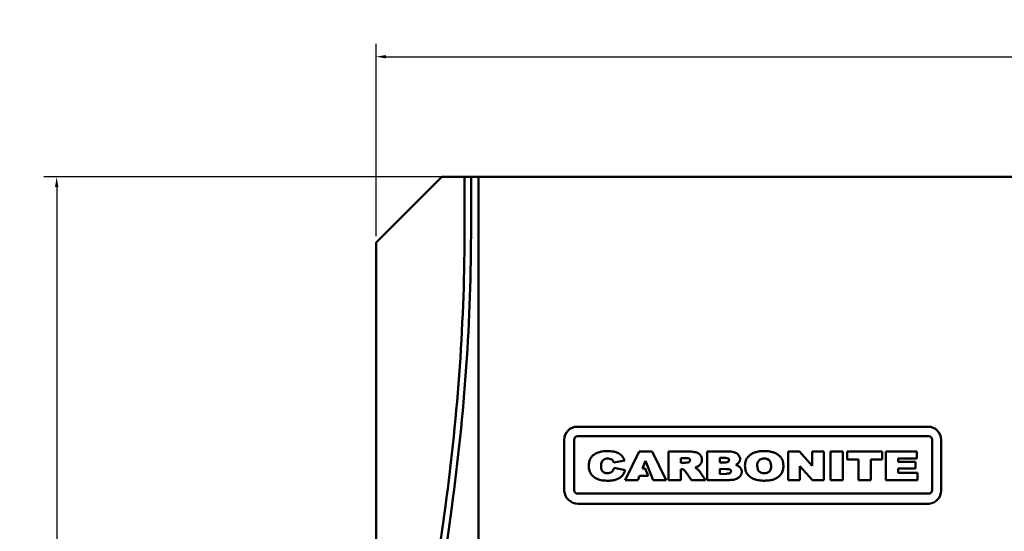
# Model space of a CAD drawing. Header units: inches. Extents: x 9.4 to 55.3, y 0.3 to 33.1.
# Tile 27 of 173: x 9.4 to 19, y 17.1 to 22. Entities that reach past the tile are written whole.
import ezdxf

# ---------------------------------------------------------------- set-up
doc = ezdxf.new("R2010")
doc.units = ezdxf.units.IN
doc.header["$MEASUREMENT"] = 0
doc.layers.add('Dimensions(ANSI)', color=7, linetype='Continuous', lineweight=25)
doc.layers.add('Visible Edges(ANSI)', color=7, linetype='Continuous', lineweight=50)
doc.styles.add('Copy of DEFAULT-ANSI', font='arial.ttf')
doc.dimstyles.new('Copy of DEFAULT-ANSI-06', dxfattribs={"dimtxt": 0.5, "dimasz": 0.098425, "dimexe": 0.125, "dimexo": 0.0625, "dimgap": 0.031496, "dimtad": 0, "dimtih": 1, "dimtoh": 1, "dimrnd": 1e-08, "dimzin": 0, "dimdsep": 46, "dimtxsty": 'Copy of DEFAULT-ANSI', "dimcen": 0.09, "dimdle": 0.393701, "dimclrd": 179, "dimclre": 179, "dimclrt": 179, "dimadec": 0, "dimazin": 0, "dimtfac": 1, "dimtofl": 0, "dimtmove": 0, "dimatfit": 3, "dimfxl": 1, "dimtolj": 1, "dimtzin": 0, "dimlwd": 25, "dimlwe": 25, "dimarcsym": 0})

# ---------------------------------------------------------------- blocks, each defined once
blk = doc.blocks.new('*D3')
at = {"layer": 'Defpoints', "color": 0, "linetype": 'Continuous'}
for p in [(42.6076, 21.6816), (12.8376, 19.8706), (42.6076, 19.8706)]:
    blk.add_point(p, dxfattribs=at)
at = {"layer": 'Dimensions(ANSI)', "color": 179, "linetype": 'Continuous', "lineweight": 25}
for p, q in [((12.8376, 19.9331), (12.8376, 21.8066)), ((42.6076, 19.9331), (42.6076, 21.8066)), ((12.936, 21.6816), (25.4907, 21.6816)), ((42.5092, 21.6816), (29.9544, 21.6816))]:
    blk.add_line(p, q, dxfattribs=at)
at = {"layer": 'Dimensions(ANSI)', "color": 179, "linetype": 'Continuous'}
for points in [[(12.936, 21.698), (12.936, 21.6652), (12.8376, 21.6816)], [(42.5092, 21.698), (42.5092, 21.6652), (42.6076, 21.6816)]]:
    blk.add_solid(points, dxfattribs=at)
at = {"layer": 'Dimensions(ANSI)', "color": 179, "linetype": 'Continuous', "lineweight": 25, "insert": (25.5222, 22.002), "char_height": 0.5, "attachment_point": 1, "style": 'Copy of DEFAULT-ANSI'}
blk.add_mtext('\\A1;29.77 [756.16]', dxfattribs=at)
blk = doc.blocks.new('*D4')
at = {"layer": 'Defpoints', "color": 0, "linetype": 'Continuous'}
for p in [(13.6744, 20.5106), (9.7231, 3.3456), (14.1326, 3.3456)]:
    blk.add_point(p, dxfattribs=at)
at = {"layer": 'Dimensions(ANSI)', "color": 179, "linetype": 'Continuous', "lineweight": 25}
for p, q in [((13.6119, 20.5106), (9.5981, 20.5106)), ((9.7231, 20.4121), (9.7231, 14.1321)), ((9.7231, 3.444), (9.7231, 9.724)), ((14.0701, 3.3456), (9.5981, 3.3456))]:
    blk.add_line(p, q, dxfattribs=at)
at = {"layer": 'Dimensions(ANSI)', "color": 179, "linetype": 'Continuous'}
for points in [[(9.7067, 20.4121), (9.7395, 20.4121), (9.7231, 20.5106)], [(9.7067, 3.444), (9.7395, 3.444), (9.7231, 3.3456)]]:
    blk.add_solid(points, dxfattribs=at)
at = {"layer": 'Dimensions(ANSI)', "color": 179, "linetype": 'Continuous', "lineweight": 25, "insert": (9.4027, 9.7555), "char_height": 0.5, "attachment_point": 1, "rotation": 90, "style": 'Copy of DEFAULT-ANSI'}
blk.add_mtext('\\A1;17.17 [435.99]', dxfattribs=at)

msp = doc.modelspace()

# ---------------------------------------------------------------- linework, layer by layer
at = {"layer": 'Visible Edges(ANSI)'}
for p, q in [((12.8376, 19.8706), (13.4776, 20.5106)), ((13.4776, 20.5106), (13.7009, 20.5106)), ((13.7009, 20.5106), (13.7639, 20.5106)), ((13.7009, 20.0317), (13.7009, 20.5106)), ((13.7639, 20.5106), (13.8376, 20.5106)), ((13.7639, 20.5106), (13.7639, 20.0317)), ((41.6076, 20.5106), (13.8376, 20.5106)), ((13.8376, 20.5106), (13.8376, 4.3406)), ((12.8376, 4.6306), (12.8376, 19.8706)), ((14.7993, 18.0756), (18.2211, 18.0756)), ((14.802, 17.9826), (18.2268, 17.9826)), ((14.6727, 17.4518), (14.6727, 17.949)), ((14.7692, 17.4563), (14.7692, 17.9497)), ((18.2596, 17.9497), (18.2596, 17.4563)), ((18.3476, 17.949), (18.3476, 17.4518)), ((15.4042, 17.834), (15.2668, 17.5544)), ((15.5295, 17.834), (15.4042, 17.834)), ((15.6668, 17.5544), (15.5295, 17.834)), ((15.8742, 17.834), (15.6879, 17.834)), ((15.6879, 17.834), (15.6879, 17.5544)), ((15.8081, 17.7705), (15.8525, 17.7705)), ((15.8081, 17.7249), (15.8081, 17.7705)), ((16.2764, 17.834), (16.0678, 17.834)), ((16.0678, 17.834), (16.0678, 17.5544)), ((16.1885, 17.7718), (16.2328, 17.7718)), ((16.1885, 17.7262), (16.1885, 17.7718)), ((16.9669, 17.834), (16.8575, 17.834)), ((16.8575, 17.834), (16.8575, 17.5544)), ((17.0908, 17.6948), (16.9669, 17.834)), ((17.2042, 17.834), (17.0908, 17.834)), ((17.0908, 17.834), (17.0908, 17.6948)), ((17.2042, 17.5544), (17.2042, 17.834)), ((17.3891, 17.834), (17.2692, 17.834)), ((17.2692, 17.834), (17.2692, 17.5544)), ((17.3891, 17.5544), (17.3891, 17.834)), ((17.4309, 17.834), (17.4309, 17.7564)), ((17.7716, 17.834), (17.4309, 17.834)), ((17.7716, 17.7564), (17.7716, 17.834)), ((17.8091, 17.8339), (17.8091, 17.5544)), ((18.1109, 17.8339), (17.8091, 17.8339)), ((17.9291, 17.734), (17.9291, 17.7653)), ((17.9291, 17.7653), (18.1109, 17.7653)), ((18.1109, 17.7653), (18.1109, 17.8339)), ((15.1559, 17.7268), (15.2632, 17.745)), ((15.2657, 17.652), (15.1595, 17.6766)), ((15.4356, 17.668), (15.4656, 17.7435)), ((15.463, 17.668), (15.4356, 17.668)), ((15.4903, 17.5987), (15.463, 17.668)), ((15.4656, 17.7435), (15.5404, 17.5544)), ((15.8504, 17.7249), (15.8081, 17.7249)), ((16.2308, 17.7262), (16.1885, 17.7262)), ((16.9707, 17.5544), (16.9707, 17.6925)), ((16.9707, 17.6925), (17.0939, 17.5544)), ((17.4309, 17.7564), (17.5414, 17.7564)), ((17.5414, 17.7564), (17.5414, 17.5544)), ((17.6611, 17.5544), (17.6611, 17.7564)), ((17.6611, 17.7564), (17.7716, 17.7564)), ((17.929, 17.6265), (17.929, 17.668)), ((17.929, 17.668), (18.0977, 17.668)), ((18.0977, 17.734), (17.9291, 17.734)), ((18.0977, 17.668), (18.0977, 17.734)), ((15.3905, 17.5544), (15.4076, 17.5987)), ((15.4076, 17.5987), (15.4903, 17.5987)), ((15.8081, 17.5544), (15.8081, 17.6633)), ((15.8535, 17.6388), (15.9132, 17.5544)), ((16.0493, 17.5544), (15.9908, 17.641)), ((16.1885, 17.6648), (16.2522, 17.663)), ((16.1885, 17.6149), (16.1885, 17.6648)), ((16.2502, 17.6173), (16.1885, 17.6149)), ((18.1161, 17.6265), (17.929, 17.6265)), ((18.1161, 17.5544), (18.1161, 17.6265)), ((15.2668, 17.5544), (15.3905, 17.5544)), ((15.5404, 17.5544), (15.6668, 17.5544)), ((15.6879, 17.5544), (15.8081, 17.5544)), ((15.9132, 17.5544), (16.0493, 17.5544)), ((16.0678, 17.5544), (16.2606, 17.5544)), ((16.8575, 17.5544), (16.9707, 17.5544)), ((17.0939, 17.5544), (17.2042, 17.5544)), ((17.2692, 17.5544), (17.3891, 17.5544)), ((17.5414, 17.5544), (17.6611, 17.5544)), ((17.8091, 17.5544), (18.1161, 17.5544)), ((18.2268, 17.4235), (14.802, 17.4234)), ((13.0055, 13.6223), (13.5133, 17.301)), ((13.5757, 17.2924), (13.0679, 13.6137)), ((18.2301, 17.3256), (14.8083, 17.3256))]:
    msp.add_line(p, q, dxfattribs=at)
for centre, radius, start, end in [((-6.2676, 20.0317), 19.9685, 352.14037, 0), ((-6.2676, 20.0317), 20.0315, 352.14037, 0), ((14.7993, 17.949), 0.1266, 90, 180), ((18.2211, 17.949), 0.1266, 0, 90), ((14.802, 17.9497), 0.0328, 90, 180), ((18.2268, 17.9497), 0.0328, 359.99451, 90), ((14.8083, 17.4615), 0.1359, 184.08286, 270), ((14.802, 17.4563), 0.0328, 179.99986, 270.00014), ((18.2268, 17.4563), 0.0328, 269.99451, 0), ((18.2211, 17.4518), 0.1266, 274.08286, 0)]:
    msp.add_arc(centre, radius, start, end, dxfattribs=at)
for points, knots in [([(15.2632, 17.745), (15.2553, 17.761), (15.2409, 17.7902), (15.2011, 17.8207), (15.1515, 17.8362), (15.0891, 17.8402), (15.0215, 17.8344), (14.9678, 17.8106), (14.9381, 17.7818), (14.9225, 17.7562), (14.9134, 17.7267), (14.911, 17.6974), (14.9127, 17.6706), (14.9178, 17.6478), (14.9292, 17.6206), (14.9518, 17.5933), (14.9916, 17.5643), (15.0434, 17.5517), (15.0966, 17.5491), (15.1411, 17.5511), (15.178, 17.5589), (15.2084, 17.5727), (15.2333, 17.5919), (15.2491, 17.6124), (15.2595, 17.6328), (15.2634, 17.6449), (15.2657, 17.652)], [-2.411776, -2.411776, -2.411776, -2.411776, -2.278005, -2.166292, -2.041219, -1.88756, -1.691635, -1.528579, -1.453207, -1.379247, -1.302672, -1.219901, -1.157156, -1.098475, -1.042436, -0.934461, -0.832838, -0.671942, -0.53781, -0.426561, -0.333486, -0.252008, -0.17435, -0.096767, -0.056843, 0, 0, 0, 0]), ([(15.1595, 17.6766), (15.159, 17.6748), (15.1549, 17.6597), (15.1436, 17.6357), (15.1154, 17.6238), (15.0946, 17.6232), (15.0716, 17.6238), (15.0385, 17.6379), (15.031, 17.6724), (15.0318, 17.6945), (15.0303, 17.7147), (15.0402, 17.75), (15.0753, 17.7657), (15.0969, 17.7651), (15.1094, 17.7649), (15.1265, 17.7609), (15.1439, 17.7504), (15.1521, 17.7368), (15.1549, 17.7295), (15.1559, 17.7268)], [-0.9778649, -0.9778649, -0.9778649, -0.9778649, -0.964124, -0.858013, -0.792746, -0.7419935, -0.7001716, -0.6173212, -0.4905499, -0.4662258, -0.4479154, -0.3358969, -0.2141793, -0.1913261, -0.1709254, -0.1189565, -0.0591211, -0.0224712, 0, 0, 0, 0]), ([(15.8525, 17.7705), (15.8612, 17.7704), (15.8765, 17.7703), (15.9014, 17.7614), (15.8994, 17.7339), (15.8752, 17.7269), (15.8601, 17.7257), (15.8504, 17.7249)], [-0.295228, -0.295228, -0.295228, -0.295228, -0.2273686, -0.1758911, -0.1182726, -0.0753287, 0, 0, 0, 0]), ([(15.9477, 17.6775), (15.9509, 17.6784), (15.9571, 17.6802), (15.9668, 17.6842), (15.9766, 17.6893), (15.9864, 17.6959), (15.995, 17.7033), (16.0024, 17.7117), (16.0084, 17.721), (16.0127, 17.7313), (16.0153, 17.7423), (16.0161, 17.7544), (16.0151, 17.767), (16.0118, 17.7796), (16.0061, 17.7911), (15.9983, 17.8013), (15.9888, 17.8102), (15.9779, 17.8176), (15.9657, 17.8233), (15.9461, 17.8294), (15.9154, 17.8333), (15.8892, 17.8337), (15.8742, 17.834)], [-0.7466885, -0.7466885, -0.7466885, -0.7466885, -0.7208218, -0.6977516, -0.6666816, -0.6369582, -0.608263, -0.5801805, -0.5521451, -0.5241945, -0.4957394, -0.4661896, -0.4323304, -0.3997634, -0.3676412, -0.3349826, -0.3021576, -0.2690918, -0.2350909, -0.1995709, -0.1138626, 0, 0, 0, 0]), ([(16.2328, 17.7718), (16.2416, 17.7718), (16.2569, 17.7717), (16.2817, 17.7627), (16.2798, 17.7352), (16.2556, 17.7283), (16.2404, 17.727), (16.2308, 17.7262)], [-0.295228, -0.295228, -0.295228, -0.295228, -0.2273686, -0.1758911, -0.1182726, -0.0753287, 0, 0, 0, 0]), ([(16.3462, 17.7044), (16.3496, 17.706), (16.3565, 17.7093), (16.3664, 17.7165), (16.3752, 17.7257), (16.382, 17.7367), (16.3862, 17.7488), (16.3876, 17.7623), (16.3859, 17.7766), (16.38, 17.7909), (16.3704, 17.8035), (16.3574, 17.8145), (16.3412, 17.8234), (16.322, 17.8296), (16.3001, 17.8333), (16.2845, 17.8337), (16.2764, 17.834)], [-0.5629459, -0.5629459, -0.5629459, -0.5629459, -0.5342667, -0.5044704, -0.4704478, -0.4381051, -0.4063529, -0.3739407, -0.3354167, -0.2974862, -0.2580789, -0.2155405, -0.1687998, -0.1182185, -0.062281, 0, 0, 0, 0]), ([(16.6218, 17.8385), (16.6081, 17.8385), (16.582, 17.8372), (16.5451, 17.8304), (16.5125, 17.8187), (16.4848, 17.802), (16.4624, 17.7808), (16.4463, 17.7551), (16.4368, 17.7257), (16.4343, 17.697), (16.436, 17.6711), (16.4407, 17.6493), (16.4486, 17.6295), (16.4599, 17.612), (16.4735, 17.5967), (16.4892, 17.5836), (16.5067, 17.5727), (16.5262, 17.564), (16.5478, 17.5576), (16.5812, 17.5513), (16.6259, 17.5487), (16.6708, 17.5515), (16.704, 17.5589), (16.7255, 17.5664), (16.7448, 17.576), (16.7617, 17.5873), (16.7763, 17.6006), (16.7886, 17.6156), (16.7982, 17.6328), (16.805, 17.6522), (16.809, 17.6736), (16.8104, 17.6991), (16.808, 17.7274), (16.7986, 17.7565), (16.7826, 17.7818), (16.7604, 17.8027), (16.7327, 17.8191), (16.6999, 17.8306), (16.6624, 17.8373), (16.6358, 17.8385), (16.6218, 17.8385)], [0, 0, 0, 0, 0.038412, 0.073153, 0.10494, 0.1348, 0.163165, 0.190693, 0.218875, 0.249069, 0.270908, 0.291439, 0.311117, 0.330507, 0.349518, 0.368401, 0.387516, 0.407173, 0.428013, 0.450676, 0.50223, 0.553337, 0.576112, 0.597349, 0.617244, 0.636137, 0.654355, 0.672263, 0.690469, 0.709396, 0.729498, 0.751148, 0.780945, 0.808756, 0.835917, 0.863922, 0.893596, 0.925547, 0.960775, 1, 1, 1, 1]), ([(16.5915, 17.7598), (16.6164, 17.7706), (16.678, 17.7655), (16.6901, 17.7089), (16.6909, 17.671), (16.6762, 17.6304), (16.6227, 17.6189), (16.5639, 17.6328), (16.5502, 17.6939), (16.5606, 17.7433), (16.5847, 17.7569), (16.5915, 17.7598)], [-1, -1, -1, -1, -0.814832, -0.69143, -0.65052, -0.550802, -0.430837, -0.311101, -0.181209, -0.050462, 0, 0, 0, 0]), ([(15.9908, 17.641), (15.9888, 17.6436), (15.9839, 17.6499), (15.9748, 17.6586), (15.9656, 17.6671), (15.9567, 17.6738), (15.9506, 17.6763), (15.9477, 17.6775)], [-0.1451533, -0.1451533, -0.1451533, -0.1451533, -0.1199236, -0.0847106, -0.0495594, -0.0242234, 0, 0, 0, 0]), ([(16.2606, 17.5544), (16.277, 17.5554), (16.3017, 17.5569), (16.3325, 17.5608), (16.3507, 17.566), (16.3635, 17.5726), (16.3734, 17.5792), (16.3822, 17.5867), (16.3897, 17.5952), (16.3957, 17.6046), (16.4001, 17.6146), (16.4028, 17.6253), (16.4036, 17.6371), (16.4026, 17.6496), (16.3989, 17.6621), (16.3926, 17.6735), (16.3847, 17.6826), (16.3759, 17.6897), (16.3667, 17.6953), (16.3564, 17.6996), (16.3496, 17.7028), (16.3462, 17.7044)], [-0.7099288, -0.7099288, -0.7099288, -0.7099288, -0.5847792, -0.5214776, -0.4730975, -0.4418476, -0.411843, -0.3827321, -0.3540741, -0.325838, -0.2981845, -0.2705779, -0.2424108, -0.208425, -0.1757873, -0.1434461, -0.1103197, -0.0846971, -0.0575992, -0.0285419, 0, 0, 0, 0]), ([(15.8081, 17.6633), (15.8181, 17.6627), (15.8373, 17.6617), (15.8483, 17.6462), (15.8535, 17.6388)], [-0.1376004, -0.1376004, -0.1376004, -0.1376004, -0.0655634, 0, 0, 0, 0]), ([(16.2522, 17.663), (16.2609, 17.6629), (16.2763, 17.6628), (16.3011, 17.6538), (16.2992, 17.6264), (16.275, 17.6194), (16.2598, 17.6182), (16.2502, 17.6173)], [-0.295228, -0.295228, -0.295228, -0.295228, -0.2273686, -0.1758911, -0.1182726, -0.0753287, 0, 0, 0, 0])]:
    msp.add_open_spline(points, degree=3, knots=knots, dxfattribs=at)

# ---------------------------------------------------------------- dimensions: what is measured, and where the dimension line sits
at = {"layer": 'Dimensions(ANSI)', "color": 179, "linetype": 'Continuous', "lineweight": 25}
dim = msp.add_linear_dim(base=(42.6076, 21.6816), p1=(12.8376, 19.8706), p2=(42.6076, 19.8706), dimstyle='Copy of DEFAULT-ANSI-06', override={"dimtih": 0, "dimtoh": 0, "dimdec": 2, "dimtp": 0, "dimtm": 0, "dimtdec": 2, "dimatfit": 1}, dxfattribs=at)
dim.commit()
dim.dimension.update_dxf_attribs({"geometry": '*D3', "text_midpoint": (27.7226, 21.6816), "dimtype": 160})
dim = msp.add_linear_dim(base=(9.7231292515, 3.3455714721), p1=(13.6743547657, 20.5105714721), p2=(14.1325780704, 3.3455714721), angle=90, dimstyle='Copy of DEFAULT-ANSI-06', override={"dimtih": 0, "dimtoh": 0, "dimdec": 2, "dimtp": 0, "dimtm": 0, "dimtdec": 2, "dimatfit": 1}, dxfattribs=at)
dim.commit()
dim.dimension.update_dxf_attribs({"geometry": '*D4', "text_midpoint": (9.7231292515, 11.9280714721), "dimtype": 160})

doc.saveas('drawing.dxf')
